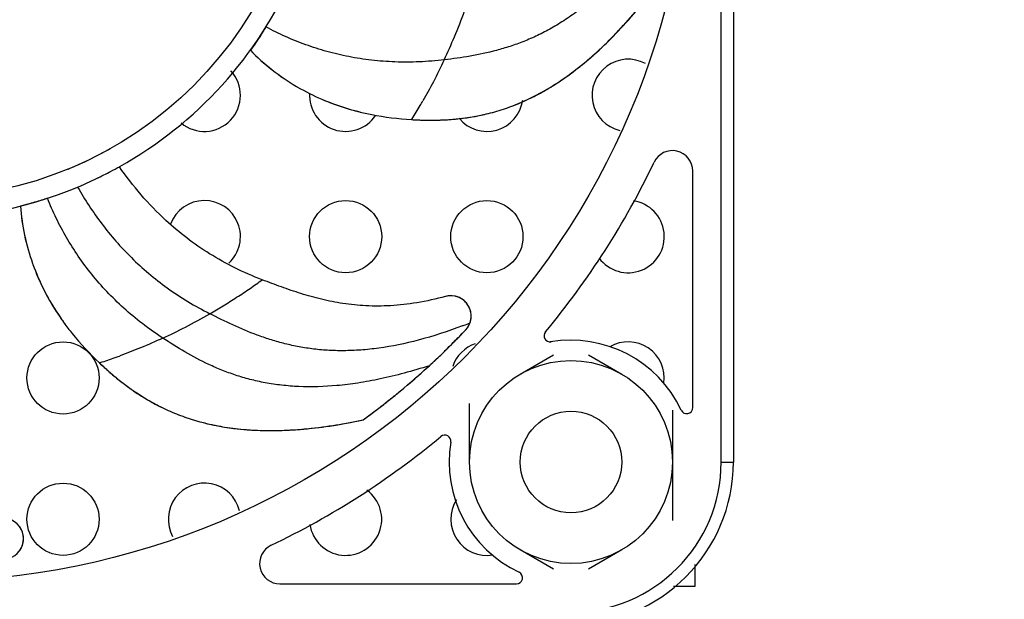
# Model space of a CAD drawing. Header units: inches. Extents: x 0.2 to 16.8, y 0.2 to 10.8.
# Tile 21 of 25: x 11.1 to 12.1, y 4.7 to 5.3. Entities that reach past the tile are written whole.
import ezdxf

# ---------------------------------------------------------------- set-up
doc = ezdxf.new("R2010")
doc.units = ezdxf.units.IN
doc.header["$LTSCALE"] = 0.935
doc.header["$MEASUREMENT"] = 0
doc.layers.get('0').update_dxf_attribs({"linetype": 'CONTINUOUS'})
doc.layers.add('DIMENSIONS', color=7, linetype='CONTINUOUS')
doc.styles.get("Standard").update_dxf_attribs({"font": 'txt', "width": 0.8})
doc.dimstyles.new('DIMSTYLE_2', dxfattribs={"dimtxt": 0.125, "dimasz": 0.18, "dimexe": 0.18, "dimexo": 0.0625, "dimgap": 0.09, "dimtad": 0, "dimtih": 1, "dimtoh": 1, "dimdec": 3, "dimzin": 4, "dimdsep": 46, "dimtxsty": 'STANDARD', "dimblk": '_FILLED', "dimblk1": '_FILLED', "dimblk2": '_FILLED', "dimcen": 0.09, "dimadec": 0, "dimazin": 0, "dimtp": 0.01, "dimtm": 0.01, "dimtfac": 1, "dimtdec": 3, "dimtofl": 0, "dimtmove": 0, "dimatfit": 3, "dimldrblk": '_FILLED', "dimfxl": 1, "dimtolj": 1, "dimtzin": 4, "dimarcsym": 0})

# ---------------------------------------------------------------- blocks, each defined once
blk = doc.blocks.new('_FILLED')
at = {"color": 0, "linetype": 'BYBLOCK'}
blk.add_solid([(0, 0), (-1, 0.1736), (-1, -0.1736)], dxfattribs=at)
blk = doc.blocks.new('*D14')
at = {"layer": 'DIMENSIONS', "color": 2, "linetype": 'CONTINUOUS'}
for p, q in [((14.03925, 7.72406), (15.10175, 7.72406)), ((14.97675, 7.72406), (14.97675, 5.66106)), ((14.97675, 3.34806), (14.97675, 5.41106)), ((10.54125, 3.34806), (15.10175, 3.34806))]:
    blk.add_line(p, q, dxfattribs=at)
at = {"layer": 'DIMENSIONS', "color": 2, "linetype": 'CONTINUOUS', "xscale": 0.18, "yscale": 0.18, "zscale": 0.18}
for p, rotation in [((14.97675, 7.72406), 90), ((14.97675, 3.34806), 270)]:
    blk.add_blockref('_FILLED', p, dxfattribs=dict(at, rotation=rotation))
at = {"layer": 'DIMENSIONS', "color": 2, "linetype": 'CONTINUOUS', "insert": (14.97675, 5.59856), "char_height": 0.125, "width": 1.425, "attachment_point": 2, "line_spacing_factor": 0.9}
blk.add_mtext('4.376{\\Ftxt.shx;\\W1.000000;\\H0.125000; }[111.15]', dxfattribs=at)

msp = doc.modelspace()

# ---------------------------------------------------------------- linework, layer by layer
at = {"color": 9, "linetype": 'CONTINUOUS'}
for p, q in [((11.80219, 4.85954), (11.80219, 5.48946)), ((11.814, 5.48946), (11.814, 4.85954)), ((11.50258, 5.19244), (11.50202, 5.19156)), ((11.2003, 4.95598), (11.1993, 4.95566)), ((11.21924, 4.96249), (11.21861, 4.96226)), ((11.80219, 4.85954), (11.814, 4.85954))]:
    msp.add_line(p, q, dxfattribs=at)
at = {"color": 7, "linetype": 'CONTINUOUS'}
for p, q in [((11.34991, 5.26477), (11.34564, 5.25879)), ((11.21867, 5.14581), (11.21893, 5.14596)), ((11.12983, 5.10952), (11.12272, 5.10768)), ((11.55707, 4.99115), (11.55851, 4.99423)), ((11.55851, 4.99423), (11.55907, 4.99615)), ((11.55907, 4.99615), (11.55944, 4.99781)), ((11.55944, 4.99781), (11.55972, 5.0002)), ((11.6073, 4.94478), (11.63956, 4.9634)), ((11.67348, 4.9634), (11.70573, 4.94478)), ((11.46801, 4.91012), (11.46855, 4.91054)), ((11.46855, 4.91054), (11.46922, 4.91105)), ((11.55809, 4.85954), (11.55809, 4.91637)), ((11.75494, 4.90976), (11.75494, 4.80272)), ((11.63956, 4.75568), (11.6073, 4.7743)), ((11.70573, 4.7743), (11.67348, 4.75568)), ((11.777, 4.73906), (11.777, 4.76008)), ((11.75598, 4.73906), (11.777, 4.73906))]:
    msp.add_line(p, q, dxfattribs=at)
at = {"color": 6, "linetype": 'CONTINUOUS'}
for p, q in [((11.77463, 4.91236), (11.77463, 5.14176)), ((11.45503, 4.90046), (11.45656, 4.90161)), ((11.3743, 4.74143), (11.6037, 4.74143))]:
    msp.add_line(p, q, dxfattribs=at)
msp.add_circle((11.0266, 5.48946), 0.74606, dxfattribs=at)
at = {"color": 7, "linetype": 'CONTINUOUS'}
for centre, radius in [((11.0266, 5.48946), 0.374), ((11.438, 5.07806), 0.035), ((11.575, 5.07806), 0.035), ((11.164, 4.94106), 0.035), ((11.65652, 4.85954), 0.09841), ((11.65652, 4.85954), 0.04921), ((11.164, 4.80406), 0.035)]:
    msp.add_circle(centre, radius, dxfattribs=at)
at = {"color": 6, "linetype": 'CONTINUOUS'}
for centre, radius, start, end in [((11.0266, 5.48946), 0.39369, 299.23945, 336.31582), ((11.75494, 5.14176), 0.01969, 0, 154.48054), ((11.0266, 5.48946), 0.7874, 320.2221, 334.48054), ((11.0266, 5.48946), 0.39369, 270, 296.31411), ((11.63628, 4.9819), 0.00591, 140.2221, 279.39328), ((11.65652, 4.85954), 0.11811, 25.1616, 99.80322), ((11.76872, 4.91236), 0.00591, 205.20877, 360), ((11.0266, 5.48946), 0.7874, 295.51946, 309.7779), ((11.53416, 4.87978), 0.00591, 350.60672, 129.7779), ((11.65652, 4.85954), 0.11811, 170.60672, 244.79123), ((11.3743, 4.76112), 0.01969, 115.51946, 270), ((11.6037, 4.74734), 0.00591, 270, 64.79123)]:
    msp.add_arc(centre, radius, start, end, dxfattribs=at)
at = {"color": 7, "linetype": 'CONTINUOUS'}
for centre, radius, start, end in [((11.35422, 5.60572), 0.47863, 318.41814, 322.39484), ((11.4984, 5.40741), 0.21313, 224.21297, 239.53499), ((11.4496, 5.5117), 0.34454, 309.69426, 313.26), ((11.44701, 5.51506), 0.34877, 309.66914, 312.52968), ((11.42709, 5.53709), 0.37847, 312.49632, 313.1067), ((11.46813, 5.48984), 0.31588, 308.31898, 309.64076), ((11.712, 5.21506), 0.035, 61.54666, 256.46918), ((11.301, 5.21506), 0.035, 229.94199, 42.72365), ((11.49871, 5.40797), 0.21377, 239.54024, 239.86405), ((11.50085, 5.41298), 0.21916, 239.72164, 240.03751), ((11.50147, 5.41286), 0.21938, 239.88057, 246.7375), ((11.50348, 5.41766), 0.22452, 240.05289, 246.7436), ((11.438, 5.21506), 0.035, 176.42084, 326.28745), ((11.51912, 5.41512), 0.22527, 295.23058, 296.46315), ((11.51859, 5.41529), 0.22567, 295.33325, 296.75304), ((11.51727, 5.41878), 0.22937, 296.46751, 299.23143), ((11.51319, 5.42579), 0.23748, 296.77649, 300.85703), ((11.51386, 5.42487), 0.23635, 299.23143, 300.83064), ((11.50868, 5.4295), 0.23745, 246.71705, 254.5161), ((11.575, 5.21506), 0.035, 219.48707, 352.43498), ((11.51094, 5.43679), 0.24508, 254.46408, 254.96444), ((11.51045, 5.43829), 0.2464, 254.74982, 255.94663), ((11.51138, 5.43846), 0.24681, 254.96505, 255.7463), ((11.51193, 5.44061), 0.24903, 255.74584, 256.20236), ((11.52457, 5.40756), 0.21644, 274.64758, 279.6303), ((11.5272, 5.39554), 0.20412, 279.46589, 283.38099), ((11.52568, 5.40118), 0.20996, 279.62284, 285.76045), ((11.52845, 5.3897), 0.19815, 283.41799, 285.89135), ((11.52264, 5.52662), 0.3357, 266.47924, 268.22958), ((11.51951, 5.49534), 0.30437, 266.71922, 267.89769), ((11.51975, 5.50166), 0.3107, 267.89666, 268.76124), ((11.52151, 5.49487), 0.30392, 268.25616, 268.50367), ((11.51977, 5.50239), 0.31142, 268.75969, 269.03117), ((11.51963, 5.49267), 0.3017, 269.02683, 270.13615), ((11.02637, 5.48988), 0.37448, 292.36709, 299.28996), ((10.99672, 5.55047), 0.46154, 295.3871, 297.35876), ((11.0008, 5.54255), 0.45263, 297.36063, 297.53996), ((11.01341, 5.51864), 0.4256, 297.52309, 298.83502), ((11.301, 5.07806), 0.035, 312.58243, 159.61928), ((11.712, 5.07806), 0.035, 216.31637, 81.67441), ((11.33528, 5.12334), 0.21313, 184.21297, 199.53499), ((11.33588, 5.12357), 0.21377, 199.54024, 199.86405), ((11.34074, 5.12603), 0.21916, 199.72164, 200.03751), ((11.34113, 5.12554), 0.21938, 199.88057, 206.7375), ((11.34575, 5.12792), 0.22452, 200.05289, 206.7436), ((11.35735, 5.13365), 0.23745, 206.71705, 214.5161), ((11.54005, 5.00104), 0.01969, 316.41379, 105.22533), ((11.53984, 4.99985), 0.02089, 76.03831, 78.90736), ((11.53866, 5.0007), 0.02111, 13.23037, 16.30456), ((11.36376, 5.13779), 0.24508, 214.46408, 214.96444), ((11.36435, 5.13924), 0.2464, 214.74982, 215.94663), ((11.36517, 5.13878), 0.24681, 214.96505, 215.7463), ((11.36698, 5.14007), 0.24903, 215.74584, 216.20237), ((11.01737, 5.49861), 0.74132, 314.44771, 316.24046), ((10.99323, 5.52172), 0.77475, 314.98575, 316.24888), ((11.02369, 5.49252), 0.73255, 316.24217, 316.41374), ((11.53809, 5.00213), 0.02191, 312.43737, 318.00188), ((11.712, 4.94106), 0.035, 351.73795, 120.55598), ((11.05055, 5.46352), 0.69306, 312.55052, 315.03566), ((11.01612, 5.4998), 0.74305, 313.5002, 314.05561), ((11.01439, 5.50159), 0.74554, 314.05557, 314.45095), ((11.575, 4.94106), 0.035, 108.6852, 161.45339), ((11.43595, 5.20496), 0.34373, 226.49115, 227.76819), ((11.40797, 5.17712), 0.30437, 226.71922, 227.89769), ((11.02118, 5.49447), 0.7357, 312.79306, 313.50016), ((11.41222, 5.18182), 0.3107, 227.89666, 228.76124), ((11.4159, 5.18297), 0.31398, 227.78151, 228.25487), ((11.4092, 5.17548), 0.30392, 228.25616, 228.50367), ((11.4127, 5.18235), 0.31142, 228.75969, 229.03117), ((11.40358, 5.16912), 0.29544, 228.50289, 228.92635), ((11.40634, 5.175), 0.3017, 229.02683, 230.13615), ((11.38559, 5.14823), 0.26787, 228.89068, 231.75208), ((11.04041, 5.47308), 0.70693, 309.59442, 312.59183), ((11.02369, 5.49266), 0.73267, 310.32507, 312.55573), ((11.028, 5.48713), 0.72569, 312.58647, 312.79167), ((11.36569, 5.12305), 0.23577, 231.76248, 234.92117), ((11.35542, 5.10663), 0.21644, 234.64758, 239.6303), ((11.03961, 5.47406), 0.70819, 308.88882, 309.59364), ((11.01291, 5.50659), 0.75027, 309.30528, 309.44769), ((11.01831, 5.50003), 0.74177, 309.44772, 309.58292), ((11.35217, 5.10102), 0.20996, 239.62284, 245.76045), ((11.34971, 5.09573), 0.20412, 239.46589, 243.38099), ((11.02878, 5.4868), 0.72491, 307.27149, 308.22008), ((11.02998, 5.48605), 0.72357, 308.10586, 308.88614), ((11.02508, 5.49149), 0.73088, 308.22058, 308.6906), ((11.02031, 5.49744), 0.73851, 308.69059, 308.91893), ((11.01377, 5.50553), 0.7489, 308.91972, 309.30574), ((11.34691, 5.09045), 0.19815, 243.41799, 245.89135), ((11.02315, 5.49419), 0.7342, 306.75931, 307.27182), ((10.97148, 5.56209), 0.81952, 306.82463, 307.29212), ((11.00847, 5.51356), 0.75849, 307.40544, 308.10212), ((11.35229, 5.36793), 0.47863, 278.41821, 282.39484), ((11.00901, 5.51312), 0.75782, 306.05468, 306.75922), ((10.91764, 5.63423), 0.90953, 306.21897, 306.81591), ((11.3561, 5.11593), 0.22527, 255.23058, 256.46315), ((11.35581, 5.1164), 0.22567, 255.33325, 256.75304), ((11.35704, 5.11992), 0.22937, 256.46751, 259.23143), ((11.35842, 5.12791), 0.23748, 256.77649, 260.85703), ((11.35835, 5.12678), 0.23635, 259.23143, 260.83064), ((11.36507, 5.20594), 0.31588, 268.31897, 269.64076), ((11.36493, 5.2346), 0.34454, 269.69426, 273.26), ((11.3651, 5.23883), 0.34877, 269.66914, 272.52968), ((11.36401, 5.26852), 0.37847, 272.49632, 273.1067), ((11.301, 4.80406), 0.035, 13.70783, 208.46988), ((11.438, 4.80406), 0.035, 188.5394, 53.67881), ((11.575, 4.80406), 0.035, 147.60327, 279.51764), ((11.10597, 4.78527), 0.01969, 276.41379, 65.22533), ((11.10469, 4.7859), 0.02111, 333.23037, 336.30456), ((11.10663, 4.78506), 0.019, 339.81807, 348.98774)]:
    msp.add_arc(centre, radius, start, end, dxfattribs=at)
at = {"color": 9, "linetype": 'CONTINUOUS'}
for centre, radius, start, end in [((11.05616, 5.47261), 0.52705, 327.88743, 329.50603), ((11.07466, 5.46166), 0.50555, 329.51164, 330.09432), ((11.36686, 5.48069), 0.52285, 290.84918, 291.50346), ((11.37215, 5.46686), 0.50804, 290.64261, 290.84617), ((11.03841, 5.45755), 0.52705, 287.88743, 289.50603), ((11.04545, 5.43753), 0.50583, 289.51177, 290.01825), ((11.65652, 4.85954), 0.15748, 270, 360), ((11.65652, 4.85954), 0.14567, 270, 360)]:
    msp.add_arc(centre, radius, start, end, dxfattribs=at)
for points, knots in [([(11.74883, 5.39512), (11.74429, 5.38789), (11.73523, 5.37416), (11.72114, 5.35499), (11.70708, 5.33795), (11.68902, 5.31855), (11.67047, 5.30201), (11.65153, 5.28847), (11.63786, 5.2801), (11.62431, 5.27305), (11.61089, 5.2672), (11.5976, 5.2624), (11.58032, 5.25729), (11.55902, 5.25277), (11.54199, 5.25044), (11.53363, 5.24945)], [0, 0, 0, 0, 0.094594, 0.182231, 0.263543, 0.339162, 0.475752, 0.538013, 0.59699, 0.653202, 0.707115, 0.75913, 0.80958, 0.906746, 1, 1, 1, 1]), ([(11.53363, 5.24945), (11.5371, 5.25679), (11.54406, 5.27246), (11.55033, 5.28842), (11.55344, 5.29689)], [0, 0, 0, 0, 0.473792, 1, 1, 1, 1]), ([(11.53363, 5.24945), (11.52558, 5.24849), (11.50967, 5.24719), (11.48609, 5.24711), (11.46326, 5.24883), (11.44118, 5.25225), (11.41987, 5.25729), (11.39934, 5.26384), (11.37961, 5.27182), (11.36695, 5.27804), (11.36076, 5.28135)], [0, 0, 0, 0, 0.136174, 0.267829, 0.395706, 0.520488, 0.642799, 0.763187, 0.882124, 1, 1, 1, 1]), ([(11.53363, 5.24945), (11.53024, 5.24229), (11.52361, 5.22887), (11.51642, 5.21573), (11.5129, 5.20961)], [0, 0, 0, 0, 0.528657, 1, 1, 1, 1]), ([(11.17814, 5.12615), (11.18514, 5.11379), (11.19689, 5.09578), (11.21505, 5.07345), (11.2302, 5.05737), (11.24686, 5.04218), (11.26509, 5.02796), (11.28497, 5.01483), (11.29908, 5.007), (11.3064, 5.0033)], [0, 0, 0, 0, 0.236343, 0.356675, 0.478959, 0.60374, 0.731668, 0.863482, 1, 1, 1, 1]), ([(11.26073, 4.97969), (11.25394, 4.98413), (11.24092, 4.99336), (11.22281, 5.00845), (11.20642, 5.02445), (11.19171, 5.04126), (11.17862, 5.05882), (11.16711, 5.07703), (11.15712, 5.09582), (11.15142, 5.10873), (11.14881, 5.11525)], [0, 0, 0, 0, 0.136174, 0.267829, 0.395706, 0.520488, 0.642799, 0.763187, 0.882124, 1, 1, 1, 1]), ([(11.3064, 5.0033), (11.31068, 5.00576), (11.31939, 5.01097), (11.33235, 5.01918), (11.34503, 5.02762), (11.35325, 5.03336), (11.35717, 5.03619)], [0, 0, 0, 0, 0.244832, 0.503273, 0.760085, 1, 1, 1, 1]), ([(11.26073, 4.97969), (11.26811, 4.98308), (11.28351, 4.99061), (11.29857, 4.99881), (11.3064, 5.0033)], [0, 0, 0, 0, 0.473792, 1, 1, 1, 1]), ([(11.55126, 4.99144), (11.53723, 4.98615), (11.51056, 4.97743), (11.4773, 4.97054), (11.45298, 4.96794), (11.43629, 4.96727), (11.42047, 4.96769), (11.40547, 4.9691), (11.3912, 4.9714), (11.37761, 4.97448), (11.36463, 4.97822), (11.34821, 4.98391), (11.32875, 4.99216), (11.31374, 4.99958), (11.3064, 5.0033)], [0, 0, 0, 0, 0.176948, 0.330406, 0.399913, 0.465385, 0.527396, 0.586482, 0.643132, 0.697781, 0.750797, 0.802489, 0.902789, 1, 1, 1, 1]), ([(11.26073, 4.97969), (11.25353, 4.97638), (11.23982, 4.97036), (11.22586, 4.96492), (11.21924, 4.96249)], [0, 0, 0, 0, 0.528657, 1, 1, 1, 1]), ([(11.51922, 4.95295), (11.51109, 4.95033), (11.49533, 4.94563), (11.4722, 4.94001), (11.45049, 4.93599), (11.42419, 4.93274), (11.39934, 4.93199), (11.37612, 4.9338), (11.36027, 4.93617), (11.34536, 4.93948), (11.33132, 4.94362), (11.31806, 4.94848), (11.30153, 4.95568), (11.28231, 4.96591), (11.26777, 4.97508), (11.26073, 4.97969)], [0, 0, 0, 0, 0.094594, 0.182231, 0.263543, 0.339162, 0.475752, 0.538013, 0.59699, 0.653202, 0.707115, 0.75913, 0.80958, 0.906746, 1, 1, 1, 1])]:
    msp.add_open_spline(points, degree=3, knots=knots, dxfattribs=at)
at = {"color": 7, "linetype": 'CONTINUOUS'}
for points, knots in [([(11.68571, 5.26079), (11.69004, 5.26486), (11.70697, 5.28153), (11.72244, 5.29962), (11.7334, 5.31365)], [0, 0, 0, 0, 0.250199, 1, 1, 1, 1]), ([(11.36076, 5.28135), (11.35969, 5.27962), (11.35617, 5.27403), (11.35253, 5.26852), (11.34991, 5.26477)], [0, 0, 0, 0, 0.30807, 1, 1, 1, 1]), ([(11.68573, 5.26078), (11.68804, 5.26295), (11.69719, 5.27173), (11.70592, 5.28095), (11.71224, 5.28806)], [0, 0, 0, 0, 0.250128, 1, 1, 1, 1]), ([(11.68573, 5.26078), (11.68804, 5.26295), (11.69719, 5.27173), (11.70592, 5.28095), (11.71224, 5.28806)], [0, 0, 0, 0, 0.250128, 1, 1, 1, 1]), ([(11.34564, 5.25879), (11.35218, 5.25192), (11.36635, 5.23916), (11.38214, 5.22851), (11.39035, 5.22372)], [0, 0, 0, 0, 0.499307, 1, 1, 1, 1]), ([(11.34564, 5.25879), (11.35218, 5.25192), (11.36635, 5.23916), (11.38214, 5.22851), (11.39035, 5.22372)], [0, 0, 0, 0, 0.499307, 1, 1, 1, 1]), ([(11.63499, 5.22193), (11.64108, 5.22557), (11.65296, 5.23337), (11.66419, 5.24207), (11.66965, 5.24659)], [0, 0, 0, 0, 0.500056, 1, 1, 1, 1]), ([(11.63499, 5.22192), (11.63752, 5.22343), (11.64751, 5.22964), (11.65706, 5.23654), (11.66399, 5.24201)], [0, 0, 0, 0, 0.250043, 1, 1, 1, 1]), ([(11.41483, 5.21131), (11.42232, 5.20808), (11.43256, 5.20431), (11.44301, 5.20128), (11.44564, 5.20056)], [0, 0, 0, 0, 0.749899, 1, 1, 1, 1]), ([(11.58271, 5.19912), (11.58549, 5.19991), (11.59654, 5.20331), (11.6073, 5.20764), (11.61514, 5.21134)], [0, 0, 0, 0, 0.249861, 1, 1, 1, 1]), ([(11.58271, 5.19912), (11.58549, 5.19991), (11.59654, 5.20331), (11.60729, 5.20764), (11.61514, 5.21134)], [0, 0, 0, 0, 0.249861, 1, 1, 1, 1]), ([(11.58271, 5.19911), (11.58828, 5.20068), (11.59927, 5.20431), (11.60992, 5.20885), (11.61515, 5.21133)], [0, 0, 0, 0, 0.500092, 1, 1, 1, 1]), ([(11.45062, 5.19926), (11.45482, 5.1982), (11.47175, 5.19443), (11.48904, 5.19232), (11.50202, 5.19156)], [0, 0, 0, 0, 0.250127, 1, 1, 1, 1]), ([(11.54208, 5.19187), (11.54365, 5.192), (11.5499, 5.19259), (11.55613, 5.19342), (11.56077, 5.1942)], [0, 0, 0, 0, 0.250214, 1, 1, 1, 1]), ([(11.54208, 5.19187), (11.54365, 5.192), (11.5499, 5.19259), (11.55612, 5.19342), (11.56077, 5.1942)], [0, 0, 0, 0, 0.250214, 1, 1, 1, 1]), ([(11.51358, 5.19105), (11.51833, 5.19092), (11.52786, 5.1909), (11.53737, 5.19142), (11.54211, 5.19183)], [0, 0, 0, 0, 0.500006, 1, 1, 1, 1]), ([(11.52035, 5.19097), (11.52216, 5.19097), (11.52941, 5.19105), (11.53666, 5.19142), (11.54208, 5.19187)], [0, 0, 0, 0, 0.250175, 1, 1, 1, 1]), ([(11.52035, 5.19096), (11.52216, 5.19097), (11.52941, 5.19105), (11.53666, 5.19142), (11.54208, 5.19187)], [0, 0, 0, 0, 0.250175, 1, 1, 1, 1]), ([(11.14881, 5.11525), (11.14688, 5.11461), (11.14059, 5.11259), (11.13425, 5.1107), (11.12983, 5.10952)], [0, 0, 0, 0, 0.30807, 1, 1, 1, 1]), ([(11.12272, 5.10768), (11.12332, 5.09822), (11.12597, 5.07934), (11.13122, 5.06102), (11.13443, 5.05207)], [0, 0, 0, 0, 0.499307, 1, 1, 1, 1]), ([(11.12272, 5.10768), (11.12332, 5.09822), (11.12597, 5.07933), (11.13122, 5.06102), (11.13443, 5.05207)], [0, 0, 0, 0, 0.499307, 1, 1, 1, 1]), ([(11.14521, 5.02684), (11.14887, 5.01954), (11.15429, 5.01008), (11.16034, 5.00103), (11.1619, 4.9988)], [0, 0, 0, 0, 0.749899, 1, 1, 1, 1]), ([(11.53936, 5.02072), (11.53899, 5.02071), (11.53748, 5.02061), (11.53598, 5.02035), (11.53488, 5.02004)], [0, 0, 0, 0, 0.245979, 1, 1, 1, 1]), ([(11.54939, 5.01837), (11.54867, 5.01877), (11.5472, 5.01945), (11.54565, 5.01993), (11.54488, 5.02012)], [0, 0, 0, 0, 0.508452, 1, 1, 1, 1]), ([(11.55351, 5.01541), (11.55288, 5.01599), (11.55156, 5.01706), (11.55013, 5.01797), (11.54939, 5.01837)], [0, 0, 0, 0, 0.5031, 1, 1, 1, 1]), ([(11.55856, 5.00775), (11.55807, 5.0091), (11.55669, 5.01188), (11.55471, 5.01429), (11.55351, 5.01541)], [0, 0, 0, 0, 0.465918, 1, 1, 1, 1]), ([(11.55972, 5.0002), (11.55977, 5.00108), (11.55973, 5.00288), (11.55942, 5.00465), (11.55922, 5.00553)], [0, 0, 0, 0, 0.495254, 1, 1, 1, 1]), ([(11.16487, 4.9946), (11.16742, 4.99109), (11.17796, 4.97731), (11.18985, 4.96459), (11.1993, 4.95566)], [0, 0, 0, 0, 0.250127, 1, 1, 1, 1]), ([(11.55437, 4.98747), (11.55464, 4.98776), (11.55563, 4.98892), (11.5565, 4.99017), (11.55707, 4.99115)], [0, 0, 0, 0, 0.257785, 1, 1, 1, 1]), ([(11.21296, 4.94342), (11.21435, 4.94226), (11.21996, 4.93766), (11.22575, 4.93328), (11.23019, 4.93015)], [0, 0, 0, 0, 0.250175, 1, 1, 1, 1]), ([(11.21296, 4.94342), (11.21435, 4.94226), (11.21996, 4.93766), (11.22575, 4.93328), (11.23019, 4.93015)], [0, 0, 0, 0, 0.250175, 1, 1, 1, 1]), ([(11.23019, 4.93015), (11.23148, 4.92924), (11.23664, 4.92567), (11.24195, 4.9223), (11.246, 4.91991)], [0, 0, 0, 0, 0.250214, 1, 1, 1, 1]), ([(11.23019, 4.93015), (11.23148, 4.92924), (11.23664, 4.92567), (11.24194, 4.92231), (11.246, 4.91992)], [0, 0, 0, 0, 0.250214, 1, 1, 1, 1]), ([(11.26597, 4.90958), (11.27124, 4.9072), (11.282, 4.90291), (11.29308, 4.89955), (11.29867, 4.89808)], [0, 0, 0, 0, 0.500092, 1, 1, 1, 1]), ([(11.26598, 4.90959), (11.26861, 4.90841), (11.27926, 4.90391), (11.29029, 4.90031), (11.29867, 4.8981)], [0, 0, 0, 0, 0.249861, 1, 1, 1, 1]), ([(11.26598, 4.90958), (11.26861, 4.9084), (11.27926, 4.90391), (11.29028, 4.90031), (11.29867, 4.8981)], [0, 0, 0, 0, 0.249861, 1, 1, 1, 1]), ([(11.38452, 4.89062), (11.39045, 4.89095), (11.41413, 4.89284), (11.43762, 4.89676), (11.45503, 4.90046)], [0, 0, 0, 0, 0.250199, 1, 1, 1, 1]), ([(11.32068, 4.89346), (11.32769, 4.89233), (11.3418, 4.89067), (11.356, 4.89011), (11.36309, 4.89007)], [0, 0, 0, 0, 0.500056, 1, 1, 1, 1]), ([(11.32068, 4.89344), (11.32358, 4.89297), (11.33523, 4.89131), (11.34699, 4.89046), (11.3558, 4.8902)], [0, 0, 0, 0, 0.250043, 1, 1, 1, 1]), ([(11.38452, 4.8906), (11.38769, 4.89077), (11.40035, 4.89162), (11.41296, 4.89307), (11.42236, 4.89446)], [0, 0, 0, 0, 0.250128, 1, 1, 1, 1]), ([(11.38452, 4.8906), (11.38769, 4.89077), (11.40035, 4.89162), (11.41296, 4.89307), (11.42236, 4.89446)], [0, 0, 0, 0, 0.250128, 1, 1, 1, 1]), ([(11.12417, 4.79278), (11.12388, 4.7935), (11.12322, 4.79488), (11.12238, 4.79617), (11.12194, 4.79678)], [0, 0, 0, 0, 0.507656, 1, 1, 1, 1]), ([(11.12552, 4.78763), (11.12541, 4.78852), (11.12506, 4.79027), (11.1245, 4.79196), (11.12417, 4.79278)], [0, 0, 0, 0, 0.503831, 1, 1, 1, 1]), ([(11.12528, 4.78143), (11.12537, 4.78191), (11.1257, 4.78396), (11.12571, 4.78606), (11.12552, 4.78763)], [0, 0, 0, 0, 0.236118, 1, 1, 1, 1]), ([(11.11875, 4.77034), (11.11925, 4.77075), (11.12021, 4.77162), (11.12192, 4.77357), (11.12296, 4.77523), (11.12354, 4.77639)], [0, 0, 0, 0, 0.250949, 0.498649, 1, 1, 1, 1])]:
    msp.add_open_spline(points, degree=3, knots=knots, dxfattribs=at)
at = {"color": 6, "linetype": 'CONTINUOUS'}
for points, knots in [([(11.26381, 5.09369), (11.25527, 5.10155), (11.23926, 5.11818), (11.22519, 5.13644), (11.21867, 5.14581)], [0, 0, 0, 0, 0.504219, 1, 1, 1, 1]), ([(11.35717, 5.03619), (11.3481, 5.03965), (11.33064, 5.04726), (11.30614, 5.06091), (11.28386, 5.07632), (11.27025, 5.08776), (11.26381, 5.09369)], [0, 0, 0, 0, 0.264153, 0.517231, 0.761784, 1, 1, 1, 1]), ([(11.53488, 5.02004), (11.52573, 5.01755), (11.50805, 5.01361), (11.48214, 5.01068), (11.45811, 5.01059), (11.43571, 5.01288), (11.41469, 5.01705), (11.39479, 5.02264), (11.37574, 5.02916), (11.36332, 5.03385), (11.35717, 5.03619)], [0, 0, 0, 0, 0.156148, 0.297931, 0.428685, 0.55134, 0.668282, 0.7813, 0.891613, 1, 1, 1, 1])]:
    msp.add_open_spline(points, degree=3, knots=knots, dxfattribs=at)

# ---------------------------------------------------------------- dimensions: what is measured, and where the dimension line sits
at = {"layer": 'DIMENSIONS', "color": 2, "linetype": 'CONTINUOUS'}
dim = msp.add_linear_dim(base=(14.97675, 3.34806), p1=(14.03925, 7.72406), p2=(10.54125, 3.34806), angle=270, dimstyle='DIMSTYLE_2', dxfattribs=at)
dim.commit()
dim.dimension.update_dxf_attribs({"geometry": '*D14', "text_midpoint": (14.82675, 5.53606), "dimtype": 160})

doc.saveas('drawing.dxf')
